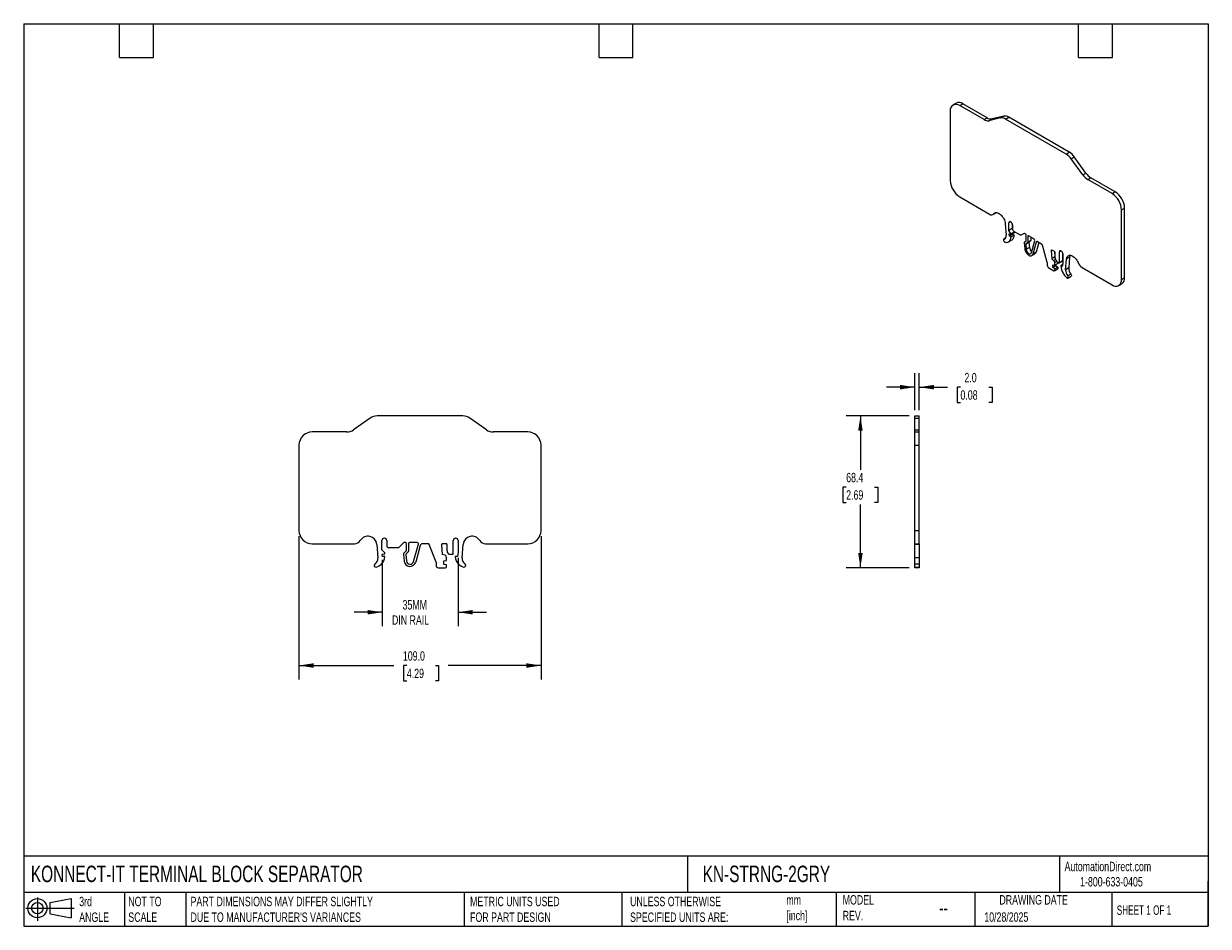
# Model space of a CAD drawing. Header units: millimetres. Extents: x 13 to 546, y 13 to 419.
import ezdxf

# ---------------------------------------------------------------- set-up
doc = ezdxf.new("R2010")
doc.units = ezdxf.units.MM
doc.header["$LTSCALE"] = 2
doc.linetypes.add('SLD-Solid', pattern=[0])
doc.layers.add('DIMENSIONS', color=140, linetype='SLD-Solid', lineweight=25)
doc.layers.add('TEXT', color=140, linetype='SLD-Solid', lineweight=25)
doc.layers.add('SLD-DEFPOINTS', color=7, linetype='Continuous')
doc.styles.add('SLDTEXTSTYLE0', font='TXT', dxfattribs={"width": 0.7})
doc.styles.add('SLDTEXTSTYLE1', font='TXT', dxfattribs={"width": 0.65})
doc.dimstyles.new('SLDDIMSTYLE0', dxfattribs={"dimtxt": 4.316016, "dimasz": 6.604, "dimexe": 0, "dimexo": 0.0625, "dimgap": 1.079004, "dimtad": 0, "dimtih": 1, "dimtoh": 1, "dimdec": 1, "dimrnd": 1e-09, "dimzin": 4, "dimdsep": 46, "dimtxsty": 'SLDTEXTSTYLE0', "dimsah": 1, "dimcen": 0.09, "dimadec": 0, "dimazin": 1, "dimtfac": 1, "dimtdec": 1, "dimtofl": 0, "dimtmove": 0, "dimatfit": 3, "dimfxl": 0, "dimfrac": 2, "dimtolj": 1, "dimtzin": 12, "dimarcsym": 0})
doc.dimstyles.new('SLDDIMSTYLE1', dxfattribs={"dimtxt": 4.316016, "dimasz": 6.604, "dimexe": 0, "dimexo": 0.0625, "dimgap": 1.079004, "dimtad": 0, "dimtih": 1, "dimtoh": 1, "dimdec": 1, "dimrnd": 1e-09, "dimzin": 12, "dimdsep": 46, "dimtxsty": 'SLDTEXTSTYLE0', "dimsah": 1, "dimcen": 0.09, "dimadec": 0, "dimazin": 3, "dimtfac": 1, "dimtdec": 1, "dimtmove": 0, "dimatfit": 0, "dimfxl": 0, "dimfrac": 2, "dimtolj": 1, "dimtzin": 12, "dimarcsym": 0})
doc.dimstyles.new('SLDDIMSTYLE2', dxfattribs={"dimtxt": 4.316016, "dimasz": 6.604, "dimexe": 0, "dimexo": 0.0625, "dimgap": 1.079004, "dimtad": 0, "dimtih": 1, "dimtoh": 1, "dimdec": 1, "dimrnd": 1e-09, "dimzin": 12, "dimdsep": 46, "dimtxsty": 'SLDTEXTSTYLE0', "dimsah": 1, "dimcen": 0.09, "dimadec": 0, "dimazin": 3, "dimtfac": 1, "dimtdec": 1, "dimtofl": 0, "dimtmove": 0, "dimatfit": 3, "dimfxl": 0, "dimfrac": 2, "dimtolj": 1, "dimtzin": 12, "dimarcsym": 0})
doc.dimstyles.new('SLDDIMSTYLE3', dxfattribs={"dimtxt": 4.316016, "dimasz": 6.604, "dimexe": 0, "dimexo": 0.0625, "dimgap": 1.079004, "dimtad": 0, "dimtih": 1, "dimtoh": 1, "dimdec": 1, "dimrnd": 1e-09, "dimzin": 4, "dimdsep": 46, "dimtxsty": 'SLDTEXTSTYLE0', "dimsah": 1, "dimcen": 0.09, "dimadec": 0, "dimazin": 1, "dimtfac": 1, "dimtdec": 1, "dimtmove": 0, "dimatfit": 0, "dimfxl": 0, "dimfrac": 2, "dimtolj": 1, "dimtzin": 12, "dimarcsym": 0})

# ---------------------------------------------------------------- blocks, each defined once
blk = doc.blocks.new('Block11')
at = {"color": 7, "linetype": 'SLD-Solid', "lineweight": 18}
for p, q in [((0, 5.76), (21.75, 5.76)), ((5.18, 10.62), (5.18, 0)), ((10.96, 8.33), (20.35, 10.06)), ((10.96, 3.19), (10.96, 8.33)), ((20.35, 10.06), (20.35, 1.46)), ((10.96, 3.19), (20.35, 1.46))]:
    blk.add_line(p, q, dxfattribs=at)
for radius in [4.3, 2.57]:
    blk.add_circle((5.18, 5.76), radius, dxfattribs=at)
blk = doc.blocks.new('Block12')
at = {"layer": 'SLD-DEFPOINTS'}
blk.add_blockref('Block11', (0, 0), dxfattribs=at)
blk = doc.blocks.new('_D')
at = {"layer": 'DIMENSIONS'}
for p, q in [((136.65, 188.42), (136.65, 123.77)), ((245.65, 188.42), (245.65, 123.77)), ((136.65, 130.12), (179.38, 130.12)), ((185.23, 130.12), (183.78, 130.12)), ((183.78, 130.12), (183.78, 123.26)), ((198.06, 130.12), (199.51, 130.12)), ((199.51, 130.12), (199.51, 123.26)), ((245.65, 130.12), (203.9, 130.12)), ((183.78, 123.26), (185.23, 123.26)), ((199.51, 123.26), (198.06, 123.26))]:
    blk.add_line(p, q, dxfattribs=at)
for points in [[(136.65, 130.12), (143.25, 129.1), (143.25, 131.13)], [(245.65, 130.12), (239.04, 131.13), (239.04, 129.1)]]:
    blk.add_solid(points, dxfattribs=at)
at = {"layer": 'DIMENSIONS', "char_height": 4.233, "attachment_point": 1, "style": 'SLDTEXTSTYLE0'}
for s, insert in [('109.0', (183.44, 136.54)), ('4.29', (185.23, 128.71))]:
    blk.add_mtext(s, dxfattribs=dict(at, insert=insert))
blk = doc.blocks.new('_D_1')
at = {"layer": 'DIMENSIONS'}
for p, q in [((174.13, 177.73), (174.13, 147.77)), ((208.32, 178.61), (208.32, 147.77)), ((174.13, 154.12), (161.43, 154.12)), ((208.32, 154.12), (221.02, 154.12))]:
    blk.add_line(p, q, dxfattribs=at)
for points in [[(174.13, 154.12), (167.52, 155.13), (167.52, 153.1)], [(208.32, 154.12), (214.93, 153.1), (214.93, 155.13)]]:
    blk.add_solid(points, dxfattribs=at)
at = {"layer": 'DIMENSIONS', "char_height": 4.233, "attachment_point": 1, "style": 'SLDTEXTSTYLE0'}
for s, insert in [('35MM', (183.29, 159.57)), ('DIN RAIL', (178.52, 152.71))]:
    blk.add_mtext(s, dxfattribs=dict(at, insert=insert))
blk = doc.blocks.new('_D_2')
at = {"layer": 'DIMENSIONS'}
for p, q in [((411.41, 242.48), (383.11, 242.48)), ((389.46, 242.48), (389.46, 218.27)), ((383.05, 210.44), (381.6, 210.44)), ((381.6, 210.44), (381.6, 203.59)), ((395.87, 210.44), (397.32, 210.44)), ((397.32, 210.44), (397.32, 203.59)), ((381.6, 203.59), (383.05, 203.59)), ((397.32, 203.59), (395.87, 203.59)), ((389.46, 174.12), (389.46, 202.62)), ((411.41, 174.12), (383.11, 174.12))]:
    blk.add_line(p, q, dxfattribs=at)
for points in [[(389.46, 242.48), (388.44, 235.88), (390.47, 235.88)], [(389.46, 174.12), (390.47, 180.72), (388.44, 180.72)]]:
    blk.add_solid(points, dxfattribs=at)
at = {"layer": 'DIMENSIONS', "char_height": 4.233, "attachment_point": 1, "style": 'SLDTEXTSTYLE0'}
for s, insert in [('68.4', (383.05, 216.87)), ('2.69', (383.05, 209.04))]:
    blk.add_mtext(s, dxfattribs=dict(at, insert=insert))
blk = doc.blocks.new('_D_3')
at = {"layer": 'DIMENSIONS'}
for p, q in [((413.95, 245.02), (413.95, 261.79)), ((415.95, 245.02), (415.95, 261.79)), ((413.95, 255.44), (401.25, 255.44)), ((415.95, 255.44), (428.65, 255.44)), ((434.49, 255.44), (433.04, 255.44)), ((433.04, 255.44), (433.04, 248.58)), ((447.32, 255.44), (448.77, 255.44)), ((448.77, 255.44), (448.77, 248.58)), ((433.04, 248.58), (434.49, 248.58)), ((448.77, 248.58), (447.32, 248.58))]:
    blk.add_line(p, q, dxfattribs=at)
for points in [[(413.95, 255.44), (407.35, 256.46), (407.35, 254.43)], [(415.95, 255.44), (422.55, 254.43), (422.55, 256.46)]]:
    blk.add_solid(points, dxfattribs=at)
at = {"layer": 'DIMENSIONS', "char_height": 4.233, "attachment_point": 1, "style": 'SLDTEXTSTYLE0'}
for s, insert in [('2.0', (436.29, 261.87)), ('0.08', (434.49, 254.04))]:
    blk.add_mtext(s, dxfattribs=dict(at, insert=insert))

msp = doc.modelspace()

# ---------------------------------------------------------------- linework, layer by layer
for p, q in [((429.93, 379.76), (429.93, 348.47)), ((432.59, 383.32), (431.18, 382.51)), ((434.18, 382.21), (435.59, 383.03)), ((445.11, 375.9), (434.18, 382.21)), ((446.52, 376.71), (435.59, 383.03)), ((445.11, 375.9), (446.52, 376.71)), ((452.6, 376.64), (447.34, 375.42)), ((447.34, 375.42), (448.75, 376.24)), ((454.01, 377.46), (448.75, 376.24)), ((452.6, 376.64), (454.01, 377.46)), ((454.83, 376.16), (456.24, 376.98)), ((482.11, 360.42), (454.83, 376.16)), ((483.52, 361.23), (456.24, 376.98)), ((482.11, 360.42), (483.52, 361.23)), ((484.34, 358.32), (485.75, 359.13)), ((489.6, 351.02), (484.34, 358.32)), ((491.02, 351.84), (485.75, 359.13)), ((489.6, 351.02), (491.02, 351.84)), ((491.83, 348.92), (493.25, 349.74)), ((502.76, 342.61), (491.83, 348.92)), ((504.18, 343.43), (493.25, 349.74)), ((502.76, 342.61), (504.18, 343.43)), ((434.18, 341.12), (447.64, 333.34)), ((507.01, 335.26), (508.42, 336.08)), ((508.42, 304.79), (508.42, 336.08)), ((449.14, 333.2), (450.55, 334.01)), ((449.45, 333.48), (450.4, 334.02)), ((450.59, 334.04), (450.55, 334.01)), ((507.01, 303.97), (507.01, 335.26)), ((454.69, 329.04), (455.07, 323.82)), ((457.03, 329.9), (456.33, 329.49)), ((456.33, 326.03), (456.33, 329.49)), ((457.74, 326.84), (456.33, 326.03)), ((457.22, 324.48), (456.33, 326.03)), ((457.16, 329.83), (457.03, 329.9)), ((457.74, 329.14), (457.74, 326.84)), ((457.74, 326.84), (457.88, 326.6)), ((457.86, 328.61), (457.86, 326.78)), ((458.42, 325.66), (458.64, 325.29)), ((461.58, 323.82), (458.57, 325.56)), ((454.75, 322.49), (454.04, 322.08)), ((454.72, 322.45), (454.12, 322.11)), ((457.6, 321.69), (456.19, 320.88)), ((456.44, 324.44), (457.27, 324.13)), ((456.57, 323.47), (456.44, 324.44)), ((457.98, 324.29), (456.57, 323.47)), ((457.28, 323.07), (456.57, 323.47)), ((458.64, 325.29), (457.22, 324.48)), ((457.27, 324.13), (457.22, 324.48)), ((458.68, 324.94), (457.27, 324.13)), ((458.69, 323.88), (457.28, 323.07)), ((457.95, 324.52), (457.98, 324.29)), ((457.98, 324.29), (458.69, 323.88)), ((458.64, 325.29), (458.68, 324.94)), ((463.24, 324.68), (461.73, 323.81)), ((463.15, 324.62), (461.73, 323.81)), ((463.25, 324.68), (463.15, 324.62)), ((463.23, 320.35), (463.43, 317.85)), ((463.91, 324.36), (463.39, 324.66)), ((463.43, 320.89), (464.12, 321.29)), ((465.36, 320.64), (463.95, 319.83)), ((465.47, 320.91), (464.05, 320.09)), ((464.72, 320.48), (464.05, 320.09)), ((464.12, 321.29), (464.12, 324)), ((466.14, 321.3), (464.72, 320.48)), ((465.18, 323.63), (464.83, 323.42)), ((464.83, 323.42), (464.83, 320.71)), ((466.24, 321.53), (464.83, 320.71)), ((467.6, 322.23), (465.18, 323.63)), ((465.36, 320.64), (465.55, 318.34)), ((466.14, 321.3), (465.47, 320.91)), ((466.24, 323.02), (466.24, 321.53)), ((466.42, 315.98), (467.95, 321.52)), ((468.56, 320.67), (467.1, 315.37)), ((469.73, 320.59), (468.52, 316.19)), ((469.06, 320.95), (468.56, 320.67)), ((471.06, 319.83), (469.24, 320.87)), ((463.95, 319.83), (464.14, 317.52)), ((465.55, 318.34), (464.14, 317.52)), ((466.62, 314.69), (468.04, 315.51)), ((468.52, 316.19), (467.1, 315.37)), ((473.57, 311.61), (471.39, 319.38)), ((475.67, 317.17), (475.27, 316.94)), ((475.27, 316.94), (475.58, 313.25)), ((476.87, 316.47), (475.63, 317.19)), ((476.79, 316.52), (476.99, 314.07)), ((477.08, 313.68), (477.08, 316.11)), ((479.78, 316.77), (479.08, 316.36)), ((479.08, 311.54), (479.08, 316.36)), ((479.91, 316.7), (479.78, 316.77)), ((480.49, 316), (480.49, 312.36)), ((480.62, 315.47), (480.62, 311.2)), ((473.57, 311.61), (473.57, 310.34)), ((476.99, 314.07), (475.58, 313.25)), ((476.43, 312.46), (475.58, 313.25)), ((476.05, 310.59), (476.94, 310.29)), ((476.05, 309.28), (476.05, 310.59)), ((477.46, 310.09), (476.05, 309.28)), ((477.24, 312.93), (476.43, 312.46)), ((477.95, 311.97), (476.94, 311.39)), ((476.94, 310.29), (476.94, 311.39)), ((478.35, 311.1), (476.94, 310.29)), ((478.35, 309.49), (476.94, 308.68)), ((476.99, 314.07), (477.08, 313.99)), ((477.46, 310.59), (477.46, 310.09)), ((477.46, 310.09), (478.35, 309.49)), ((478.14, 311.84), (478.87, 311.42)), ((478.35, 311.72), (478.35, 311.1)), ((478.35, 309.49), (478.35, 308.8)), ((479.02, 311.41), (480.43, 312.22)), ((480.49, 312.36), (479.08, 311.54)), ((480.52, 310.64), (479.66, 310.14)), ((480.37, 309.73), (479.66, 310.14)), ((480.62, 311.2), (480.37, 309.73)), ((481.87, 308.35), (482.25, 313.13)), ((483.67, 313.95), (482.25, 313.13)), ((483.67, 313.95), (483.29, 309.16)), ((474.28, 309.11), (476.58, 307.78)), ((476.94, 308.68), (476.05, 309.28)), ((476.83, 307.76), (478.25, 308.57)), ((478.35, 308.8), (476.94, 307.99)), ((476.94, 307.99), (476.94, 308.68)), ((483.29, 309.16), (481.87, 308.35)), ((484.23, 306.36), (482.82, 305.54)), ((482.9, 304.55), (484.31, 305.37)), ((489.3, 309.29), (502.76, 301.52)), ((507.01, 303.97), (508.42, 304.79)), ((505.76, 301.22), (507.18, 302.04)), ((168.7, 241.49), (161.26, 236.28)), ((210.44, 242.48), (171.86, 242.48)), ((221.03, 236.28), (213.59, 241.49)), ((413.95, 242.48), (415.95, 242.48)), ((413.95, 241.49), (413.95, 242.48)), ((413.95, 241.49), (415.95, 241.49)), ((413.95, 236.28), (413.95, 241.49)), ((415.95, 241.49), (415.95, 242.48)), ((415.95, 236.28), (415.95, 241.49)), ((158.11, 235.28), (142.65, 235.28)), ((239.65, 235.28), (224.19, 235.28)), ((413.95, 236.28), (415.95, 236.28)), ((413.95, 235.28), (413.95, 236.28)), ((413.95, 229.28), (413.95, 235.28)), ((413.95, 235.28), (415.95, 235.28)), ((415.95, 235.28), (415.95, 236.28)), ((415.95, 229.28), (415.95, 235.28)), ((136.65, 229.28), (136.65, 190.96)), ((245.65, 190.96), (245.65, 229.28)), ((413.95, 229.28), (415.95, 229.28)), ((413.95, 190.96), (413.95, 229.28)), ((415.95, 190.96), (415.95, 229.28)), ((175.15, 187.39), (174.97, 187.39)), ((207.32, 187.39), (207.15, 187.39)), ((413.95, 190.96), (415.95, 190.96)), ((413.95, 184.96), (413.95, 190.96)), ((415.95, 184.96), (415.95, 190.96)), ((142.65, 184.96), (161.69, 184.96)), ((171.66, 184.67), (172.19, 178.55)), ((173.97, 182.14), (173.97, 186.39)), ((175.24, 180.87), (173.97, 182.14)), ((176.15, 186.39), (176.15, 184.15)), ((181.41, 183.15), (177.15, 183.15)), ((183.75, 185.37), (181.62, 183.24)), ((184.7, 185.46), (183.96, 185.46)), ((184.03, 180.88), (185, 181.85)), ((185, 181.85), (185, 185.16)), ((186, 184.96), (186, 181.64)), ((189.92, 185.46), (186.5, 185.46)), ((188.25, 176.97), (190.41, 184.83)), ((191.28, 184.22), (189.21, 176.71)), ((194.8, 184.96), (192.24, 184.96)), ((198.36, 176.68), (195.27, 184.64)), ((200.77, 184.4), (201.2, 180.11)), ((203.02, 184.96), (201.27, 184.96)), ((203.32, 181.69), (203.32, 184.66)), ((206.15, 180.49), (206.15, 186.39)), ((208.32, 186.39), (208.32, 181.15)), ((210.1, 178.55), (210.64, 184.67)), ((220.61, 184.96), (239.65, 184.96)), ((413.95, 184.96), (415.95, 184.96)), ((413.95, 184.67), (413.95, 184.96)), ((415.95, 184.67), (413.95, 184.67)), ((413.95, 178.55), (413.95, 184.67)), ((415.95, 184.96), (415.95, 184.67)), ((415.95, 184.67), (415.95, 178.55)), ((174.13, 180.27), (175.31, 180.48)), ((174.32, 179.19), (174.13, 180.27)), ((175.32, 179.19), (174.32, 179.19)), ((175.31, 180.48), (175.24, 180.87)), ((183.74, 180.07), (184.02, 177.15)), ((184.76, 179.93), (185.02, 177.25)), ((185.85, 181.29), (184.9, 180.34)), ((198.36, 176.68), (198.36, 175.12)), ((202.41, 179.74), (201.2, 180.11)), ((201.86, 177.18), (203.12, 177.44)), ((201.86, 175.57), (201.86, 177.18)), ((203.12, 177.44), (203.12, 178.78)), ((204.82, 180.19), (205.85, 180.19)), ((207.98, 179.19), (206.98, 179.19)), ((208.32, 181.15), (207.98, 179.19)), ((415.95, 178.55), (413.95, 178.55)), ((413.95, 175.78), (413.95, 178.55)), ((415.95, 178.55), (415.95, 175.78)), ((199.36, 174.12), (202.62, 174.12)), ((203.12, 175.46), (201.86, 175.57)), ((203.12, 174.62), (203.12, 175.46)), ((415.95, 175.78), (413.95, 175.78)), ((413.95, 174.41), (413.95, 175.78)), ((413.95, 174.41), (415.95, 174.41)), ((413.95, 174.12), (413.95, 174.41)), ((415.95, 174.12), (413.95, 174.12)), ((415.95, 175.78), (415.95, 174.41)), ((415.95, 174.41), (415.95, 174.12))]:
    msp.add_line(p, q)
at = {"flags": 128}
for points in [[(449.45, 333.48), (449.71, 333.74), (450.02, 333.92), (450.38, 334.02), (450.77, 334.03), (451.19, 333.95), (451.63, 333.78), (452.07, 333.52), (452.51, 333.19), (452.94, 332.8), (453.33, 332.34), (453.69, 331.83), (454.01, 331.29), (454.27, 330.73), (454.47, 330.16), (454.61, 329.59), (454.69, 329.04)], [(454.12, 322.11), (453.99, 322.04), (453.91, 321.9), (453.89, 321.7), (453.93, 321.46), (454.03, 321.23), (454.18, 321.02), (454.36, 320.85), (454.54, 320.76)], [(469.24, 320.87), (469.13, 320.93), (469.02, 320.96), (468.91, 320.97), (468.81, 320.95), (468.73, 320.91), (468.66, 320.85), (468.6, 320.77), (468.56, 320.67)], [(463.43, 317.85), (463.5, 317.42), (463.62, 316.98), (463.81, 316.53), (464.04, 316.1), (464.32, 315.7), (464.63, 315.35), (464.96, 315.05), (465.31, 314.81), (465.65, 314.65), (465.99, 314.57), (466.3, 314.58), (466.57, 314.66), (466.8, 314.83), (466.98, 315.07), (467.1, 315.37)], [(464.14, 317.52), (464.19, 317.19), (464.31, 316.84), (464.48, 316.5), (464.69, 316.19), (464.93, 315.91), (465.2, 315.7), (465.47, 315.55), (465.73, 315.48), (465.96, 315.49), (466.17, 315.58), (466.32, 315.75), (466.42, 315.98)], [(475.63, 317.19), (475.55, 317.22), (475.48, 317.24), (475.42, 317.23), (475.36, 317.2), (475.32, 317.16), (475.29, 317.1), (475.27, 317.02), (475.27, 316.94)], [(482.25, 313.13), (482.33, 313.59), (482.47, 314), (482.67, 314.33), (482.93, 314.59), (483.25, 314.77), (483.61, 314.86), (484.01, 314.86), (484.43, 314.77), (484.87, 314.59), (485.31, 314.34), (485.75, 314), (486.17, 313.6), (486.56, 313.14), (486.92, 312.63), (487.23, 312.08), (487.49, 311.52)], [(482.4, 304.68), (482.58, 304.56), (482.76, 304.52), (482.91, 304.56), (483.01, 304.68), (483.05, 304.86), (483.03, 305.08), (482.95, 305.32), (482.82, 305.54)], [(484.23, 306.36), (484.36, 306.14), (484.45, 305.9), (484.47, 305.68), (484.42, 305.49), (484.32, 305.37), (484.31, 305.37)]]:
    msp.add_lwpolyline(points, dxfattribs=at)
for centre, radius, start, end in [((432.52, 380.18), 2.62, 50.7967, 189.214), ((433.83, 380.56), 3.03, 54.5328, 114.1568), ((446.83, 378.53), 3.14, 236.6986, 279.2317), ((448.25, 379.34), 3.14, 236.6986, 279.2317), ((453.1, 373.54), 3.14, 56.6986, 99.2317), ((454.52, 374.35), 3.14, 56.6986, 99.2317), ((478.23, 354.06), 7.44, 34.8517, 58.6072), ((479.65, 354.88), 7.44, 34.8517, 58.6072), ((439.14, 348.88), 9.22, 182.6055, 237.3945), ((495.71, 355.28), 7.44, 214.8517, 238.6072), ((497.13, 356.09), 7.44, 214.8517, 238.6072), ((497.8, 334.85), 9.22, 2.6055, 57.3945), ((499.21, 335.66), 9.22, 2.6055, 57.3945), ((448.48, 334.38), 1.33, 231.0209, 317.262), ((456.76, 329.56), 0.437, 50.7967, 189.214), ((456.33, 328.54), 1.54, 2.6055, 57.3945), ((459.4, 326.85), 1.54, 182.6055, 237.3945), ((453.67, 323.47), 1.44, 288.3082, 14.0141), ((455.23, 322.74), 2.1, 250.8109, 297.2355), ((454.76, 322.95), 2.52, 304.5909, 2.6027), ((456.17, 323.77), 2.52, 304.5909, 2.6027), ((461.67, 323.94), 0.151, 234.3818, 294.3139), ((463.76, 320.46), 0.543, 127.2794, 191.2769), ((463.3, 324.54), 0.151, 54.3818, 114.3139), ((463.66, 323.97), 0.461, 2.6055, 57.3945), ((464.22, 319.88), 0.272, 127.2794, 191.2769), ((464.58, 320.69), 0.252, 305.6979, 5.6204), ((465.04, 323.46), 0.218, 50.7967, 189.214), ((465.63, 320.69), 0.272, 127.2794, 191.2769), ((465.99, 321.5), 0.252, 305.6979, 5.6204), ((467.23, 321.61), 0.723, 352.4257, 58.6826), ((468.12, 318.61), 2.58, 186.0527, 233.3312), ((467.47, 316.42), 1.08, 301.9188, 347.3545), ((470.63, 319.17), 0.781, 15.1999, 57.1269), ((476.62, 316.08), 0.461, 2.6055, 57.3945), ((479.51, 316.43), 0.437, 50.7967, 189.214), ((479.08, 315.4), 1.54, 2.6055, 57.3945), ((486.05, 313.82), 2.39, 153.9017, 176.904), ((475.11, 310.41), 1.54, 182.6055, 237.3945), ((475.37, 311.31), 1.57, 2.9269, 47.3078), ((479.38, 313.78), 2.31, 182.6055, 237.3945), ((478.95, 311.52), 0.131, 230.7967, 9.214), ((487.35, 310.68), 7.71, 183.9685, 211.0606), ((480.35, 312.34), 0.144, 304.0563, 7.2558), ((491.77, 313.16), 4.59, 200.9525, 237.4081), ((476.72, 307.95), 0.219, 230.7967, 9.214), ((478.11, 308.77), 0.241, 304.0564, 7.2558), ((487.63, 310.63), 7.92, 209.7598, 228.6956), ((486.27, 308.27), 4.4, 178.9698, 218.2393), ((487.68, 309.08), 4.4, 178.9698, 218.2393), ((505.4, 304.5), 3.03, 305.8415, 5.4706), ((504.42, 303.55), 2.62, 230.7967, 9.214), ((171.86, 236.98), 5.5, 90, 125), ((210.44, 236.98), 5.5, 55, 90), ((142.65, 229.28), 6, 90, 180), ((158.11, 240.78), 5.5, 270, 305), ((224.19, 240.78), 5.5, 235, 270), ((239.65, 229.28), 6, 360, 90), ((142.65, 190.96), 6, 180, 270), ((167.67, 184.33), 4, 5, 148.7262), ((174.97, 186.39), 1, 90, 180), ((175.15, 186.39), 1, 360, 90), ((207.15, 186.39), 1, 90, 180), ((207.32, 186.39), 1, 360, 90), ((214.62, 184.33), 4, 31.2739, 175), ((239.65, 190.96), 6, 270, 360), ((161.69, 187.96), 3, 270, 328.7262), ((177.15, 184.15), 1, 180, 270), ((181.41, 183.45), 0.3, 270, 315), ((183.96, 185.16), 0.3, 90, 135), ((184.7, 185.16), 0.3, 0, 90), ((185.5, 181.64), 0.5, 314.9999, 0), ((186.5, 184.96), 0.5, 90, 180), ((189.92, 184.96), 0.5, 344.6611, 90), ((192.24, 183.96), 1, 90, 164.6611), ((194.8, 184.46), 0.5, 21.1871, 90), ((201.27, 184.45), 0.506, 90, 185.7628), ((203.02, 184.66), 0.3, 0, 90), ((204.82, 181.69), 1.5, 180, 270), ((220.61, 187.96), 3, 211.2739, 270), ((169.2, 178.29), 3, 303.4867, 5), ((170.1, 179.44), 5.22, 314.7825, 357.1823), ((184.73, 180.17), 1, 134.9999, 185.5496), ((186.66, 177.41), 2.65, 185.5496, 344.6611), ((185.25, 179.98), 0.5, 134.9999, 185.5496), ((186.66, 177.41), 1.65, 185.5496, 344.6611), ((202.12, 178.78), 1, 0, 73.1679), ((205.85, 180.49), 0.3, 270, 360), ((212.19, 179.44), 5.22, 182.8177, 225.2174), ((213.09, 178.29), 3, 175, 236.5132), ((171.27, 175.16), 0.75, 123.4867, 283.7872), ((170.26, 179.29), 5, 283.7872, 314.7825), ((199.36, 175.12), 1, 180, 270), ((202.62, 174.62), 0.502, 270, 0), ((212.03, 179.29), 5, 225.2174, 256.2127), ((211.02, 175.16), 0.75, 256.2127, 56.5132)]:
    msp.add_arc(centre, radius, start, end)
at = {"layer": 'TEXT'}
for p, q in [((12.7, 419.1), (546.1, 419.1)), ((12.7, 419.1), (12.7, 12.7)), ((55.88, 403.86), (55.88, 419.1)), ((71.12, 403.86), (71.12, 419.1)), ((271.78, 403.86), (271.78, 419.1)), ((287.02, 403.86), (287.02, 419.1)), ((487.68, 403.86), (487.68, 419.1)), ((502.92, 403.86), (502.92, 419.1)), ((546.1, 419.1), (546.1, 12.7)), ((55.88, 403.86), (71.12, 403.86)), ((271.78, 403.86), (287.02, 403.86)), ((487.68, 403.86), (502.92, 403.86)), ((546.1, 44.25), (12.7, 44.25)), ((311.52, 44.25), (311.52, 27.94)), ((479.15, 44.25), (479.15, 27.94)), ((546.1, 12.7), (546.1, 33.02)), ((546.1, 27.94), (12.7, 27.94)), ((58.09, 27.94), (58.09, 12.7)), ((85.67, 27.94), (85.67, 12.7)), ((210.97, 27.94), (210.97, 12.7)), ((282, 27.94), (282, 12.7)), ((378.6, 27.94), (378.6, 12.7)), ((440.93, 27.94), (440.93, 12.7)), ((502.7, 27.94), (502.7, 12.7)), ((12.7, 12.7), (546.1, 12.7))]:
    msp.add_line(p, q, dxfattribs=at)

# ---------------------------------------------------------------- block references
at = {"layer": 'SLD-DEFPOINTS'}
msp.add_blockref('Block12', (13.68, 15.11), dxfattribs=at)

# ---------------------------------------------------------------- texts
at = {"layer": 'TEXT'}
for s, insert, char_height, attachment_point, style in [('KONNECT-IT TERMINAL BLOCK SEPARATOR', (15.93, 40), 7.4083, 1, 'SLDTEXTSTYLE0'), ('KN-STRNG-2GRY', (318.42, 40), 7.4083, 1, 'SLDTEXTSTYLE0'), ('AutomationDirect.com', (481.39, 41.75), 4.2333, 1, 'SLDTEXTSTYLE0'), ('1-800-633-0405', (488.38, 34.87), 4.2333, 1, 'SLDTEXTSTYLE0'), ('MODEL ^JREV.', (381.47, 26.73), 4.2333, 1, 'SLDTEXTSTYLE0'), ('DRAWING DATE', (467.45, 26.73), 4.2333, 2, 'SLDTEXTSTYLE0'), ('3rd^JANGLE', (37.7, 25.99), 4.233, 1, 'SLDTEXTSTYLE0'), ('NOT TO^JSCALE', (59.81, 25.99), 4.2333, 1, 'SLDTEXTSTYLE0'), ("PART DIMENSIONS MAY DIFFER SLIGHTLY ^JDUE TO MANUFACTURER'S VARIANCES", (87.83, 25.99), 4.2333, 1, 'SLDTEXTSTYLE0'), ('METRIC UNITS USED ^JFOR PART DESIGN', (213.71, 25.99), 4.2333, 1, 'SLDTEXTSTYLE0'), ('UNLESS OTHERWISE ^JSPECIFIED UNITS ARE:', (285.74, 25.99), 4.2333, 1, 'SLDTEXTSTYLE0'), ('mm^J[inch]', (356.13, 26.72), 4.233, 1, 'SLDTEXTSTYLE0'), ('SHEET 1 OF 1', (504.88, 22.1), 4.2333, 1, 'SLDTEXTSTYLE1'), ('--', (424.86, 24.15), 6.35, 1, 'SLDTEXTSTYLE0'), ('10/28/2025', (445.23, 18.98), 4.233, 1, 'SLDTEXTSTYLE0')]:
    msp.add_mtext(s, dxfattribs=dict(at, insert=insert, char_height=char_height, attachment_point=attachment_point, style=style))

# ---------------------------------------------------------------- dimensions: what is measured, and where the dimension line sits
at = {"layer": 'DIMENSIONS'}
dim = msp.add_linear_dim(base=(415.95, 255.44), p1=(413.95, 242.48), p2=(415.95, 242.48), dimstyle='SLDDIMSTYLE3', dxfattribs=at)
dim.commit()
dim.dimension.update_dxf_attribs({"geometry": '_D_3', "text_midpoint": (440.91, 255.44), "dimtype": 160})
for base, p1, p2, angle, dimstyle, picture, middle in [((389.46, 174.12), (413.95, 242.48), (413.95, 174.12), 90, 'SLDDIMSTYLE2', '_D_2', (389.46, 210.44)), ((136.65, 130.12), (245.65, 190.96), (136.65, 190.96), 360, 'SLDDIMSTYLE0', '_D', (191.64, 130.12))]:
    dim = msp.add_linear_dim(base=base, p1=p1, p2=p2, angle=angle, dimstyle=dimstyle, dxfattribs=at)
    dim.commit()
    dim.dimension.update_dxf_attribs({"geometry": picture, "text_midpoint": middle, "dimtype": 160})
dim = msp.add_linear_dim(base=(208.32, 154.12), p1=(174.13, 180.27), p2=(208.32, 181.15), text='35MM\\PDIN RAIL', dimstyle='SLDDIMSTYLE1', dxfattribs=at)
dim.commit()
dim.dimension.update_dxf_attribs({"geometry": '_D_1', "text_midpoint": (191.64, 154.12), "dimtype": 160})

doc.saveas('drawing.dxf')
